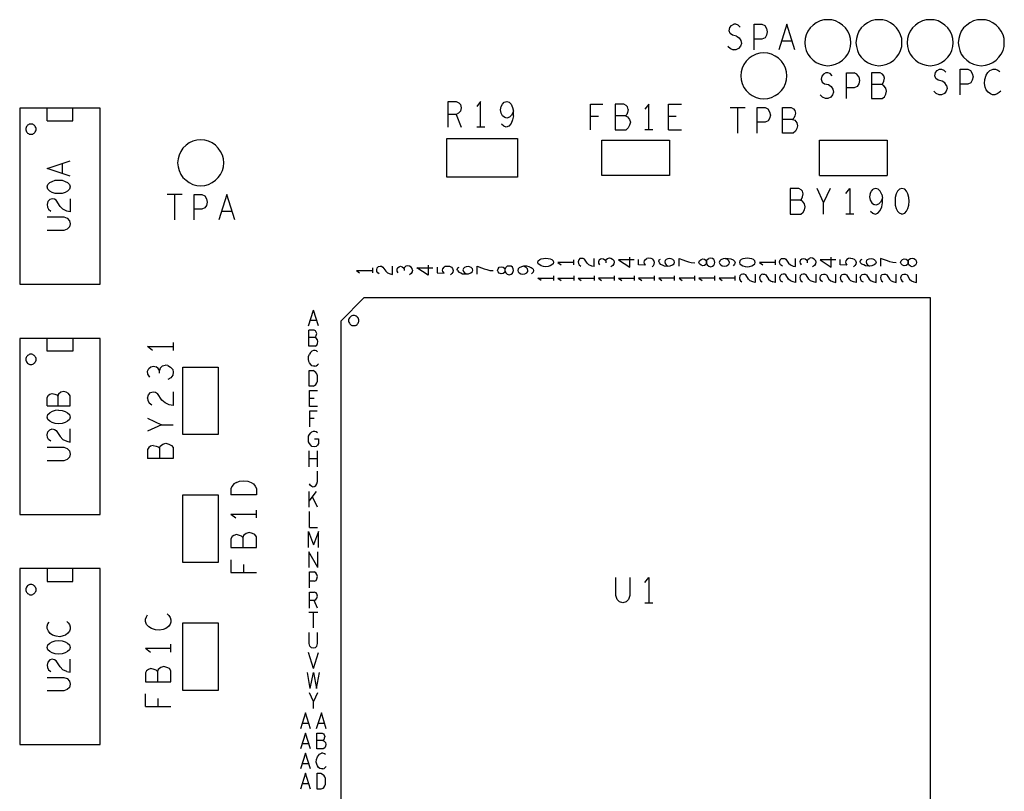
# Model space of a CAD drawing. Extents: x 23.5 to 56.5, y 21.5 to 42.5.
# Tile 5 of 11: x 35.8 to 39.6, y 31.6 to 34.7. Entities that reach past the tile are written whole.
import ezdxf

# ---------------------------------------------------------------- set-up
doc = ezdxf.new("R2010")
doc.units = 0
doc.layers.add('RVP8-TX_d_tas', color=2, linetype='CONTINUOUS')

msp = doc.modelspace()

# ---------------------------------------------------------------- linework, layer by layer
at = {"layer": 'RVP8-TX_d_tas'}
for points in [[(38.552, 34.595), (38.543, 34.602), (38.539, 34.613), (38.541, 34.625), (38.548, 34.633), (38.557, 34.638)], [(38.574, 34.635), (38.565, 34.638), (38.557, 34.638)], [(38.574, 34.635), (38.582, 34.627)], [(38.637, 34.538), (38.637, 34.638), (38.667, 34.638), (38.678, 34.633), (38.685, 34.622), (38.688, 34.608), (38.685, 34.595)], [(38.796, 34.538), (38.764, 34.638), (38.733, 34.538)], [(38.567, 34.592), (38.552, 34.595)], [(38.567, 34.592), (38.578, 34.585), (38.584, 34.575), (38.587, 34.563), (38.583, 34.552), (38.576, 34.543), (38.565, 34.538), (38.555, 34.538)], [(38.685, 34.595), (38.679, 34.585), (38.667, 34.58), (38.637, 34.58)], [(38.534, 34.552), (38.544, 34.543), (38.555, 34.538)], [(38.744, 34.573), (38.785, 34.573)], [(38.942, 34.437), (38.934, 34.445), (38.925, 34.448), (38.917, 34.448), (38.908, 34.443), (38.901, 34.435), (38.899, 34.423), (38.903, 34.412), (38.912, 34.405), (38.927, 34.402), (38.938, 34.395), (38.944, 34.385), (38.947, 34.373), (38.943, 34.362), (38.936, 34.353), (38.925, 34.348), (38.915, 34.348), (38.904, 34.353), (38.894, 34.362)], [(38.997, 34.348), (38.997, 34.448), (39.027, 34.448)], [(39.045, 34.432), (39.048, 34.418), (39.045, 34.405), (39.039, 34.395), (39.027, 34.39), (38.997, 34.39)], [(39.045, 34.432), (39.038, 34.443), (39.027, 34.448)], [(39.138, 34.443), (39.129, 34.448), (39.095, 34.448), (39.095, 34.348), (39.137, 34.348), (39.146, 34.355), (39.151, 34.365), (39.154, 34.377), (39.151, 34.388), (39.143, 34.398), (39.135, 34.402), (39.095, 34.402)], [(39.135, 34.402), (39.14, 34.407), (39.143, 34.415), (39.146, 34.427), (39.143, 34.437), (39.138, 34.443)], [(39.388, 34.399), (39.382, 34.409), (39.371, 34.416), (39.356, 34.419), (39.347, 34.426), (39.343, 34.437), (39.345, 34.449), (39.352, 34.457), (39.361, 34.462), (39.369, 34.462), (39.378, 34.459), (39.386, 34.451)], [(39.441, 34.362), (39.441, 34.462), (39.471, 34.462), (39.482, 34.457), (39.489, 34.446), (39.492, 34.432), (39.489, 34.419)], [(39.577, 34.362), (39.568, 34.362), (39.56, 34.366), (39.551, 34.372), (39.543, 34.382), (39.539, 34.392), (39.537, 34.407), (39.538, 34.422), (39.543, 34.439), (39.549, 34.449), (39.558, 34.457), (39.57, 34.462), (39.58, 34.462), (39.589, 34.459), (39.596, 34.454)], [(39.388, 34.399), (39.391, 34.387), (39.387, 34.376), (39.38, 34.367), (39.369, 34.362), (39.359, 34.362), (39.348, 34.367), (39.338, 34.376)], [(39.489, 34.419), (39.483, 34.409), (39.471, 34.404), (39.441, 34.404)], [(39.6, 34.377), (39.594, 34.371), (39.586, 34.366), (39.577, 34.362)], [(37.441, 34.236), (37.441, 34.336), (37.473, 34.336), (37.483, 34.331), (37.489, 34.325), (37.492, 34.311), (37.489, 34.298), (37.482, 34.29), (37.473, 34.285), (37.441, 34.285)], [(37.568, 34.236), (37.568, 34.336), (37.553, 34.316)], [(37.997, 34.226), (37.997, 34.326), (38.045, 34.326)], [(38.094, 34.326), (38.094, 34.226), (38.136, 34.226)], [(38.145, 34.305), (38.142, 34.315), (38.137, 34.321), (38.128, 34.326), (38.094, 34.326)], [(38.225, 34.226), (38.225, 34.326), (38.21, 34.306)], [(38.302, 34.226), (38.302, 34.326), (38.353, 34.326)], [(35.874, 34.26), (35.874, 34.31)], [(35.874, 34.26), (35.974, 34.26), (35.974, 34.31)], [(37.473, 34.285), (37.492, 34.236)], [(37.696, 34.28), (37.693, 34.265), (37.687, 34.25), (37.678, 34.24), (37.668, 34.236), (37.658, 34.24), (37.649, 34.248)], [(37.696, 34.28), (37.696, 34.298)], [(38.028, 34.278), (37.997, 34.278)], [(38.145, 34.305), (38.142, 34.293), (38.139, 34.285), (38.134, 34.28), (38.094, 34.28)], [(38.134, 34.28), (38.142, 34.276), (38.15, 34.266), (38.153, 34.255), (38.15, 34.243), (38.145, 34.233), (38.136, 34.226)], [(38.332, 34.278), (38.302, 34.278)], [(38.543, 34.313), (38.602, 34.313)], [(38.572, 34.313), (38.572, 34.213)], [(38.649, 34.213), (38.649, 34.313), (38.679, 34.313), (38.69, 34.308), (38.697, 34.296), (38.7, 34.283), (38.697, 34.27), (38.691, 34.26), (38.679, 34.255), (38.649, 34.255)], [(38.789, 34.213), (38.747, 34.213), (38.747, 34.313), (38.781, 34.313), (38.79, 34.308), (38.795, 34.301), (38.798, 34.291), (38.795, 34.28), (38.792, 34.271), (38.787, 34.266), (38.747, 34.266)], [(38.787, 34.266), (38.795, 34.263), (38.803, 34.253), (38.806, 34.241), (38.803, 34.23), (38.798, 34.22), (38.789, 34.213)], [(37.584, 34.236), (37.553, 34.236)], [(38.241, 34.226), (38.21, 34.226)], [(38.302, 34.226), (38.353, 34.226)], [(38.892, 34.047), (38.892, 34.185)], [(38.892, 34.185), (39.156, 34.185), (39.156, 34.047)], [(35.964, 34.044), (35.874, 34.074), (35.964, 34.104)], [(35.933, 34.094), (35.933, 34.055)], [(38.892, 34.047), (39.156, 34.047)], [(36.402, 33.973), (36.343, 33.973)], [(36.372, 33.973), (36.372, 33.873)], [(36.449, 33.873), (36.449, 33.973), (36.479, 33.973), (36.49, 33.968), (36.497, 33.956), (36.5, 33.943), (36.497, 33.93)], [(36.608, 33.873), (36.576, 33.973), (36.545, 33.873)], [(38.817, 33.95), (38.822, 33.955), (38.825, 33.963), (38.828, 33.975), (38.825, 33.985), (38.82, 33.991), (38.811, 33.996), (38.777, 33.996), (38.777, 33.896)], [(38.908, 33.896), (38.908, 33.941), (38.883, 33.996)], [(38.934, 33.996), (38.908, 33.941)], [(38.995, 33.976), (39.01, 33.996)], [(39.01, 33.996), (39.01, 33.896)], [(39.09, 33.976), (39.087, 33.963), (39.09, 33.951), (39.096, 33.94), (39.104, 33.933)], [(39.09, 33.976), (39.095, 33.986), (39.102, 33.993)], [(39.135, 33.973), (39.129, 33.986), (39.121, 33.993), (39.112, 33.996), (39.102, 33.993)], [(39.135, 33.973), (39.138, 33.958), (39.13, 33.943), (39.123, 33.935), (39.112, 33.931), (39.104, 33.933)], [(39.214, 33.996), (39.204, 33.993), (39.197, 33.985), (39.192, 33.975), (39.188, 33.961), (39.187, 33.946), (39.188, 33.931), (39.192, 33.918), (39.197, 33.908), (39.204, 33.9)], [(39.225, 33.9), (39.232, 33.908), (39.237, 33.918), (39.241, 33.931), (39.242, 33.946), (39.241, 33.961), (39.237, 33.975), (39.232, 33.985), (39.225, 33.993), (39.214, 33.996)], [(35.964, 33.905), (35.951, 33.908), (35.936, 33.915), (35.925, 33.926), (35.91, 33.95), (35.903, 33.954), (35.894, 33.956), (35.885, 33.953), (35.877, 33.945), (35.874, 33.933), (35.876, 33.923), (35.88, 33.915), (35.889, 33.908)], [(35.964, 33.956), (35.964, 33.905)], [(38.777, 33.896), (38.819, 33.896), (38.828, 33.903), (38.833, 33.913), (38.836, 33.925), (38.833, 33.936), (38.825, 33.946), (38.817, 33.95), (38.777, 33.95)], [(39.091, 33.908), (39.1, 33.9), (39.11, 33.896), (39.12, 33.9), (39.129, 33.91), (39.135, 33.925), (39.138, 33.94), (39.138, 33.958)], [(36.497, 33.93), (36.491, 33.92), (36.479, 33.915), (36.449, 33.915)], [(36.556, 33.908), (36.597, 33.908)], [(39.026, 33.896), (38.995, 33.896)], [(39.214, 33.896), (39.204, 33.9)], [(39.214, 33.896), (39.225, 33.9)], [(35.874, 33.885), (35.939, 33.885), (35.952, 33.88), (35.961, 33.87), (35.964, 33.858), (35.961, 33.846), (35.952, 33.837)], [(35.952, 33.837), (35.939, 33.832), (35.874, 33.832)], [(37.932, 33.707), (37.87, 33.707), (37.883, 33.698)], [(37.932, 33.698), (37.932, 33.717)], [(38.011, 33.691), (38.002, 33.693), (37.991, 33.697), (37.984, 33.704), (37.974, 33.72), (37.969, 33.723), (37.962, 33.723), (37.956, 33.722), (37.951, 33.717), (37.949, 33.709), (37.95, 33.703), (37.953, 33.697), (37.959, 33.693)], [(38.011, 33.691), (38.011, 33.723)], [(38.031, 33.717), (38.028, 33.71), (38.029, 33.704), (38.033, 33.697)], [(38.031, 33.717), (38.036, 33.721), (38.042, 33.723), (38.048, 33.721), (38.053, 33.717), (38.057, 33.713), (38.057, 33.706)], [(38.057, 33.713), (38.059, 33.718), (38.064, 33.723), (38.071, 33.725), (38.077, 33.724), (38.083, 33.72), (38.089, 33.714), (38.09, 33.708), (38.089, 33.701), (38.084, 33.695), (38.077, 33.69)], [(38.168, 33.717), (38.106, 33.717), (38.151, 33.688), (38.151, 33.727)], [(38.212, 33.696), (38.185, 33.698), (38.185, 33.719)], [(38.212, 33.696), (38.208, 33.703), (38.207, 33.708), (38.208, 33.713), (38.212, 33.719), (38.217, 33.723)], [(38.238, 33.69), (38.243, 33.695), (38.246, 33.7), (38.247, 33.707), (38.245, 33.714), (38.241, 33.72), (38.234, 33.723), (38.225, 33.724), (38.217, 33.723)], [(38.264, 33.711), (38.265, 33.706), (38.27, 33.7), (38.277, 33.697), (38.285, 33.694), (38.298, 33.693), (38.308, 33.694), (38.318, 33.697), (38.324, 33.702), (38.326, 33.708), (38.324, 33.713), (38.319, 33.718), (38.312, 33.721), (38.306, 33.722), (38.299, 33.721), (38.293, 33.718), (38.289, 33.714), (38.287, 33.709), (38.289, 33.703), (38.293, 33.698), (38.3, 33.693)], [(38.264, 33.711), (38.266, 33.717), (38.271, 33.72)], [(38.343, 33.692), (38.343, 33.723), (38.358, 33.717), (38.369, 33.713), (38.38, 33.71), (38.391, 33.707), (38.405, 33.706)], [(38.45, 33.704), (38.45, 33.711), (38.453, 33.718), (38.46, 33.723)], [(38.45, 33.704), (38.453, 33.697), (38.46, 33.692), (38.467, 33.69), (38.474, 33.692)], [(38.474, 33.692), (38.479, 33.696), (38.482, 33.702), (38.483, 33.707), (38.482, 33.713), (38.479, 33.719), (38.474, 33.723), (38.467, 33.724), (38.46, 33.723)], [(38.524, 33.723), (38.535, 33.723), (38.545, 33.721), (38.554, 33.717), (38.56, 33.712), (38.562, 33.706), (38.56, 33.7), (38.555, 33.694)], [(38.658, 33.707), (38.67, 33.698)], [(38.72, 33.707), (38.658, 33.707)], [(38.72, 33.698), (38.72, 33.717)], [(38.736, 33.709), (38.738, 33.717), (38.744, 33.722), (38.75, 33.723), (38.756, 33.723), (38.761, 33.72), (38.771, 33.704), (38.779, 33.697), (38.789, 33.693), (38.798, 33.691), (38.798, 33.723)], [(38.747, 33.693), (38.74, 33.697), (38.737, 33.703), (38.736, 33.709)], [(38.818, 33.717), (38.815, 33.71), (38.816, 33.704), (38.82, 33.697)], [(38.818, 33.717), (38.823, 33.721), (38.83, 33.723), (38.836, 33.721), (38.841, 33.717), (38.844, 33.713), (38.844, 33.706)], [(38.844, 33.713), (38.846, 33.718), (38.851, 33.723)], [(38.876, 33.714), (38.871, 33.72), (38.865, 33.724), (38.858, 33.725), (38.851, 33.723)], [(38.876, 33.714), (38.877, 33.708), (38.876, 33.701), (38.872, 33.695), (38.865, 33.69)], [(38.956, 33.717), (38.894, 33.717), (38.938, 33.688), (38.938, 33.727)], [(38.999, 33.719), (38.995, 33.713), (38.994, 33.708), (38.995, 33.703), (38.999, 33.696), (38.973, 33.698), (38.973, 33.719)], [(39.013, 33.724), (39.005, 33.723), (38.999, 33.719)], [(39.013, 33.724), (39.021, 33.723), (39.028, 33.72), (39.032, 33.714), (39.035, 33.707), (39.034, 33.7), (39.03, 33.695), (39.025, 33.69)], [(39.111, 33.702), (39.105, 33.697), (39.096, 33.694), (39.085, 33.693), (39.072, 33.694), (39.065, 33.697), (39.057, 33.7), (39.052, 33.706), (39.051, 33.711), (39.053, 33.717), (39.059, 33.72)], [(39.076, 33.714), (39.074, 33.709), (39.076, 33.703), (39.08, 33.698), (39.087, 33.693)], [(39.076, 33.714), (39.08, 33.718), (39.086, 33.721), (39.094, 33.722), (39.1, 33.721), (39.106, 33.718), (39.111, 33.713), (39.113, 33.708), (39.111, 33.702)], [(39.179, 33.707), (39.167, 33.71), (39.157, 33.713), (39.146, 33.717), (39.13, 33.723), (39.13, 33.692)], [(39.192, 33.706), (39.179, 33.707)], [(37.083, 33.676), (37.095, 33.667)], [(37.083, 33.676), (37.145, 33.676)], [(37.145, 33.686), (37.145, 33.667)], [(37.163, 33.672), (37.162, 33.678), (37.164, 33.686), (37.169, 33.691), (37.175, 33.692), (37.181, 33.692), (37.186, 33.689), (37.197, 33.673), (37.204, 33.666), (37.214, 33.662), (37.224, 33.66), (37.224, 33.692)], [(37.172, 33.662), (37.166, 33.666), (37.163, 33.672)], [(37.243, 33.686), (37.24, 33.679), (37.241, 33.673), (37.245, 33.666)], [(37.243, 33.686), (37.249, 33.69), (37.255, 33.692), (37.261, 33.69), (37.266, 33.686), (37.269, 33.682), (37.269, 33.675)], [(37.269, 33.682), (37.271, 33.687), (37.276, 33.692)], [(37.302, 33.677), (37.301, 33.683), (37.296, 33.689), (37.29, 33.693), (37.284, 33.694), (37.276, 33.692)], [(37.302, 33.677), (37.301, 33.67), (37.297, 33.664), (37.29, 33.659)], [(37.363, 33.696), (37.363, 33.657), (37.319, 33.686), (37.381, 33.686)], [(37.398, 33.688), (37.398, 33.667), (37.425, 33.665), (37.42, 33.672), (37.419, 33.677), (37.42, 33.682), (37.425, 33.688), (37.43, 33.692), (37.438, 33.693), (37.446, 33.692), (37.454, 33.689), (37.458, 33.683), (37.46, 33.676), (37.459, 33.669), (37.456, 33.664), (37.45, 33.659)], [(37.478, 33.675), (37.476, 33.68), (37.479, 33.686), (37.484, 33.689)], [(37.478, 33.675), (37.483, 33.669), (37.49, 33.666), (37.497, 33.663), (37.511, 33.662), (37.521, 33.663), (37.53, 33.666), (37.536, 33.671), (37.538, 33.677), (37.536, 33.682), (37.531, 33.687), (37.525, 33.69), (37.519, 33.691), (37.512, 33.69), (37.505, 33.687), (37.501, 33.683), (37.499, 33.678), (37.501, 33.672), (37.505, 33.667), (37.513, 33.662)], [(37.555, 33.661), (37.555, 33.692), (37.571, 33.686), (37.582, 33.682), (37.592, 33.679), (37.604, 33.676), (37.617, 33.675)], [(37.692, 33.688), (37.687, 33.692), (37.679, 33.693), (37.672, 33.692), (37.666, 33.687), (37.663, 33.68), (37.663, 33.673)], [(37.663, 33.673), (37.666, 33.666), (37.672, 33.661), (37.679, 33.659), (37.687, 33.661), (37.692, 33.665), (37.695, 33.671), (37.696, 33.676)], [(37.696, 33.676), (37.695, 33.682), (37.692, 33.688)], [(37.773, 33.681), (37.766, 33.686), (37.757, 33.69), (37.748, 33.692), (37.736, 33.692), (37.727, 33.69), (37.719, 33.686), (37.715, 33.682), (37.713, 33.676), (37.715, 33.67), (37.719, 33.666), (37.725, 33.663), (37.733, 33.661), (37.741, 33.663), (37.748, 33.666), (37.752, 33.671), (37.753, 33.676), (37.751, 33.682), (37.746, 33.687), (37.736, 33.692)], [(37.773, 33.681), (37.775, 33.675), (37.773, 33.669), (37.767, 33.663)], [(37.804, 33.636), (37.791, 33.645), (37.853, 33.645)], [(37.853, 33.655), (37.853, 33.636)], [(37.87, 33.645), (37.883, 33.636)], [(37.87, 33.645), (37.932, 33.645)], [(37.932, 33.655), (37.932, 33.636)], [(37.949, 33.645), (37.961, 33.636)], [(37.949, 33.645), (38.011, 33.645)], [(38.011, 33.655), (38.011, 33.636)], [(38.028, 33.645), (38.04, 33.636)], [(38.09, 33.645), (38.028, 33.645)], [(38.09, 33.655), (38.09, 33.636)], [(38.106, 33.645), (38.119, 33.636)], [(38.106, 33.645), (38.168, 33.645)], [(38.168, 33.655), (38.168, 33.636)], [(38.185, 33.645), (38.198, 33.636)], [(38.247, 33.645), (38.185, 33.645)], [(38.247, 33.636), (38.247, 33.655)], [(38.326, 33.645), (38.264, 33.645), (38.276, 33.636)], [(38.326, 33.636), (38.326, 33.655)], [(38.405, 33.645), (38.343, 33.645), (38.355, 33.636)], [(38.405, 33.636), (38.405, 33.655)], [(38.421, 33.645), (38.434, 33.636)], [(38.483, 33.645), (38.421, 33.645)], [(38.483, 33.636), (38.483, 33.655)], [(38.562, 33.645), (38.5, 33.645), (38.512, 33.636)], [(38.562, 33.636), (38.562, 33.655)], [(38.641, 33.629), (38.632, 33.631), (38.621, 33.635), (38.614, 33.642), (38.604, 33.658), (38.598, 33.661), (38.592, 33.661), (38.586, 33.66), (38.581, 33.655), (38.579, 33.647), (38.58, 33.641), (38.583, 33.635), (38.589, 33.631)], [(38.641, 33.661), (38.641, 33.629)], [(38.671, 33.661), (38.665, 33.66), (38.66, 33.655), (38.658, 33.647), (38.659, 33.641), (38.662, 33.635), (38.668, 33.631)], [(38.671, 33.661), (38.677, 33.661), (38.682, 33.658), (38.693, 33.642), (38.7, 33.635), (38.71, 33.631)], [(38.72, 33.629), (38.71, 33.631)], [(38.72, 33.629), (38.72, 33.661)], [(38.798, 33.629), (38.789, 33.631), (38.779, 33.635), (38.771, 33.642), (38.761, 33.658), (38.756, 33.661), (38.75, 33.661), (38.744, 33.66), (38.738, 33.655), (38.736, 33.647), (38.737, 33.641), (38.74, 33.635), (38.747, 33.631)], [(38.798, 33.661), (38.798, 33.629)], [(38.868, 33.631), (38.857, 33.635), (38.85, 33.642), (38.84, 33.658), (38.835, 33.661), (38.828, 33.661), (38.822, 33.66), (38.817, 33.655), (38.815, 33.647), (38.816, 33.641), (38.819, 33.635), (38.825, 33.631)], [(38.877, 33.661), (38.877, 33.629), (38.868, 33.631)], [(38.895, 33.641), (38.894, 33.647), (38.896, 33.655), (38.901, 33.66), (38.907, 33.661), (38.913, 33.661), (38.919, 33.658), (38.929, 33.642), (38.936, 33.635), (38.946, 33.631), (38.956, 33.629), (38.956, 33.661)], [(38.904, 33.631), (38.898, 33.635), (38.895, 33.641)], [(38.975, 33.655), (38.973, 33.647), (38.974, 33.641), (38.977, 33.635), (38.983, 33.631)], [(38.975, 33.655), (38.98, 33.66), (38.986, 33.661), (38.992, 33.661), (38.997, 33.658), (39.008, 33.642)], [(39.035, 33.661), (39.035, 33.629), (39.025, 33.631), (39.015, 33.635), (39.008, 33.642)], [(39.051, 33.647), (39.053, 33.655), (39.059, 33.66), (39.065, 33.661), (39.071, 33.661), (39.076, 33.658), (39.086, 33.642), (39.094, 33.635), (39.104, 33.631), (39.113, 33.629), (39.113, 33.661)], [(39.051, 33.647), (39.052, 33.641), (39.055, 33.635), (39.062, 33.631)], [(39.132, 33.655), (39.13, 33.647), (39.131, 33.641), (39.134, 33.635), (39.14, 33.631)], [(39.132, 33.655), (39.137, 33.66), (39.143, 33.661), (39.15, 33.661), (39.155, 33.658), (39.165, 33.642), (39.172, 33.635), (39.183, 33.631), (39.192, 33.629)], [(39.192, 33.629), (39.192, 33.661)], [(39.211, 33.655), (39.209, 33.647), (39.21, 33.641), (39.213, 33.635), (39.219, 33.631)], [(39.211, 33.655), (39.216, 33.66), (39.222, 33.661), (39.228, 33.661), (39.234, 33.658), (39.244, 33.642), (39.251, 33.635), (39.261, 33.631), (39.271, 33.629), (39.271, 33.661)], [(36.895, 33.459), (36.915, 33.521)], [(36.934, 33.459), (36.915, 33.521)], [(36.902, 33.481), (36.927, 33.481)], [(36.897, 33.38), (36.897, 33.442)], [(36.921, 33.413), (36.924, 33.416), (36.926, 33.421), (36.928, 33.429), (36.926, 33.435), (36.923, 33.439), (36.918, 33.442), (36.897, 33.442)], [(35.974, 33.41), (35.974, 33.36), (35.874, 33.36), (35.874, 33.41)], [(36.366, 33.394), (36.366, 33.363)], [(36.922, 33.38), (36.928, 33.384), (36.931, 33.39), (36.932, 33.398), (36.931, 33.405), (36.926, 33.411), (36.921, 33.413), (36.897, 33.413)], [(36.286, 33.363), (36.266, 33.378)], [(36.266, 33.378), (36.366, 33.378)], [(36.922, 33.38), (36.897, 33.38)], [(36.931, 33.358), (36.927, 33.361), (36.921, 33.363), (36.915, 33.363), (36.908, 33.36), (36.903, 33.355), (36.899, 33.349)], [(36.904, 33.308), (36.899, 33.314), (36.897, 33.32), (36.895, 33.329), (36.896, 33.339), (36.899, 33.349)], [(36.275, 33.259), (36.268, 33.27), (36.266, 33.282), (36.271, 33.293), (36.28, 33.299), (36.29, 33.302), (36.3, 33.299)], [(36.313, 33.274), (36.313, 33.285), (36.308, 33.293), (36.3, 33.299)], [(36.316, 33.294), (36.313, 33.285)], [(36.316, 33.294), (36.325, 33.303), (36.336, 33.306)], [(36.346, 33.304), (36.336, 33.306)], [(36.346, 33.304), (36.356, 33.298), (36.365, 33.288), (36.366, 33.278), (36.365, 33.266), (36.358, 33.256), (36.346, 33.249)], [(36.898, 33.223), (36.898, 33.285), (36.913, 33.285)], [(36.92, 33.301), (36.915, 33.301), (36.909, 33.303), (36.904, 33.308)], [(36.928, 33.271), (36.924, 33.277), (36.919, 33.281), (36.913, 33.285)], [(36.92, 33.301), (36.925, 33.303), (36.93, 33.307), (36.934, 33.311)], [(36.924, 33.23), (36.928, 33.236), (36.931, 33.243), (36.931, 33.254), (36.931, 33.264), (36.928, 33.271)], [(35.964, 33.147), (35.964, 33.186), (35.958, 33.195), (35.949, 33.2), (35.939, 33.202), (35.928, 33.2), (35.919, 33.192), (35.916, 33.184)], [(36.266, 33.177), (36.27, 33.19), (36.278, 33.199), (36.288, 33.201), (36.298, 33.2), (36.306, 33.195)], [(36.366, 33.201), (36.366, 33.148), (36.351, 33.15), (36.335, 33.158), (36.323, 33.169), (36.306, 33.195)], [(36.913, 33.223), (36.898, 33.223)], [(36.899, 33.144), (36.899, 33.206), (36.93, 33.206)], [(36.913, 33.223), (36.919, 33.226), (36.924, 33.23)], [(35.874, 33.147), (35.874, 33.179), (35.879, 33.188), (35.885, 33.192), (35.894, 33.195), (35.904, 33.192), (35.912, 33.189), (35.916, 33.184), (35.916, 33.147)], [(36.266, 33.177), (36.268, 33.167), (36.273, 33.158), (36.283, 33.15)], [(36.899, 33.176), (36.918, 33.176)], [(35.874, 33.147), (35.964, 33.147)], [(35.919, 33.129), (35.906, 33.128), (35.894, 33.124), (35.885, 33.119)], [(35.919, 33.129), (35.933, 33.128), (35.945, 33.124), (35.954, 33.119), (35.961, 33.112), (35.964, 33.102), (35.961, 33.093), (35.954, 33.086), (35.945, 33.081), (35.933, 33.077), (35.919, 33.076), (35.906, 33.077), (35.894, 33.081)], [(36.93, 33.144), (36.899, 33.144)], [(36.9, 33.065), (36.9, 33.127), (36.929, 33.127)], [(35.894, 33.081), (35.885, 33.086), (35.877, 33.093), (35.874, 33.102), (35.877, 33.112), (35.885, 33.119)], [(36.266, 33.098), (36.321, 33.072)], [(36.918, 33.097), (36.9, 33.097)], [(35.88, 33.015), (35.876, 33.023), (35.874, 33.033), (35.877, 33.045), (35.885, 33.053), (35.894, 33.056)], [(35.894, 33.056), (35.903, 33.054), (35.91, 33.05), (35.925, 33.026), (35.936, 33.015), (35.951, 33.008), (35.964, 33.005), (35.964, 33.056)], [(36.321, 33.072), (36.266, 33.047)], [(36.321, 33.072), (36.366, 33.072)], [(36.904, 33.041), (36.908, 33.045), (36.915, 33.048), (36.92, 33.048), (36.926, 33.046), (36.931, 33.042)], [(35.889, 33.008), (35.88, 33.015)], [(36.899, 32.999), (36.896, 33.006), (36.895, 33.014), (36.895, 33.022), (36.896, 33.028), (36.899, 33.035), (36.904, 33.041)], [(36.919, 33.017), (36.935, 33.017), (36.935, 32.999), (36.93, 32.993), (36.925, 32.988)], [(35.874, 32.985), (35.939, 32.985), (35.952, 32.98), (35.961, 32.97), (35.964, 32.958), (35.961, 32.946), (35.952, 32.937), (35.939, 32.932)], [(36.313, 32.981), (36.316, 32.989), (36.326, 32.997), (36.338, 33), (36.35, 32.997), (36.36, 32.992), (36.366, 32.983), (36.366, 32.941), (36.266, 32.941)], [(36.288, 32.992), (36.278, 32.989), (36.271, 32.984), (36.266, 32.976), (36.266, 32.941)], [(36.288, 32.992), (36.3, 32.989), (36.308, 32.986), (36.313, 32.981), (36.313, 32.941)], [(36.898, 32.908), (36.898, 32.97)], [(36.925, 32.988), (36.917, 32.986), (36.909, 32.988), (36.904, 32.993), (36.899, 32.999)], [(36.931, 32.908), (36.931, 32.97)], [(35.939, 32.932), (35.874, 32.932)], [(36.931, 32.939), (36.898, 32.939)], [(36.919, 32.831), (36.924, 32.835), (36.928, 32.841), (36.93, 32.85), (36.93, 32.891)], [(36.614, 32.847), (36.626, 32.852), (36.642, 32.853), (36.659, 32.852), (36.671, 32.847), (36.681, 32.841), (36.687, 32.833), (36.692, 32.823), (36.692, 32.798), (36.592, 32.798)], [(36.604, 32.841), (36.597, 32.833), (36.592, 32.823), (36.592, 32.798)], [(36.614, 32.847), (36.604, 32.841)], [(36.903, 32.835), (36.899, 32.841)], [(36.919, 32.831), (36.913, 32.829), (36.908, 32.831), (36.903, 32.835)], [(36.898, 32.75), (36.898, 32.812)], [(36.898, 32.774), (36.927, 32.812)], [(36.931, 32.75), (36.911, 32.791)], [(36.692, 32.708), (36.692, 32.739)], [(36.592, 32.723), (36.612, 32.708)], [(36.592, 32.723), (36.692, 32.723)], [(36.899, 32.671), (36.899, 32.733)], [(36.899, 32.671), (36.93, 32.671)], [(36.597, 32.635), (36.592, 32.627), (36.592, 32.592), (36.692, 32.592)], [(36.676, 32.648), (36.664, 32.651), (36.652, 32.648), (36.642, 32.64), (36.639, 32.632), (36.634, 32.637), (36.626, 32.64), (36.614, 32.643), (36.604, 32.64), (36.597, 32.635)], [(36.639, 32.632), (36.639, 32.592)], [(36.692, 32.592), (36.692, 32.634), (36.686, 32.643), (36.676, 32.648)], [(36.895, 32.593), (36.895, 32.655), (36.915, 32.603)], [(36.935, 32.593), (36.935, 32.655), (36.915, 32.603)], [(36.932, 32.514), (36.897, 32.576), (36.897, 32.514)], [(36.932, 32.514), (36.932, 32.576)], [(35.874, 32.51), (35.874, 32.46), (35.974, 32.46), (35.974, 32.51)], [(36.592, 32.544), (36.592, 32.495)], [(36.641, 32.526), (36.641, 32.495)], [(36.592, 32.495), (36.692, 32.495)], [(36.899, 32.435), (36.899, 32.497), (36.918, 32.497)], [(36.918, 32.461), (36.925, 32.464), (36.928, 32.47), (36.93, 32.479), (36.928, 32.487), (36.924, 32.494), (36.918, 32.497)], [(38.151, 32.476), (38.151, 32.405), (38.146, 32.39), (38.136, 32.38), (38.123, 32.376), (38.111, 32.38), (38.101, 32.39), (38.096, 32.405), (38.096, 32.476)], [(38.21, 32.456), (38.225, 32.476), (38.225, 32.376)], [(36.918, 32.461), (36.899, 32.461)], [(36.899, 32.356), (36.899, 32.418), (36.918, 32.418)], [(36.918, 32.386), (36.924, 32.39), (36.928, 32.395), (36.93, 32.403), (36.928, 32.411), (36.925, 32.415), (36.918, 32.418)], [(36.93, 32.356), (36.918, 32.386), (36.899, 32.386)], [(38.21, 32.376), (38.241, 32.376)], [(36.35, 32.327), (36.355, 32.319), (36.358, 32.31), (36.358, 32.301), (36.355, 32.293), (36.348, 32.284), (36.338, 32.276), (36.328, 32.272), (36.313, 32.27), (36.298, 32.271), (36.282, 32.276), (36.272, 32.282), (36.263, 32.291), (36.258, 32.303), (36.258, 32.313), (36.262, 32.322), (36.267, 32.329)], [(36.35, 32.327), (36.343, 32.333)], [(36.897, 32.34), (36.932, 32.34)], [(36.915, 32.278), (36.915, 32.34)], [(35.937, 32.247), (35.924, 32.244), (35.91, 32.246), (35.895, 32.25), (35.886, 32.256), (35.879, 32.265), (35.874, 32.276), (35.874, 32.285), (35.877, 32.294), (35.882, 32.301)], [(35.951, 32.304), (35.957, 32.298), (35.961, 32.291), (35.964, 32.283), (35.964, 32.274), (35.961, 32.266), (35.955, 32.258), (35.946, 32.25), (35.937, 32.247)], [(36.901, 32.207), (36.898, 32.217), (36.898, 32.261)], [(36.922, 32.201), (36.928, 32.207), (36.931, 32.217), (36.931, 32.261)], [(36.358, 32.184), (36.358, 32.215)], [(36.922, 32.201), (36.915, 32.199), (36.907, 32.201), (36.901, 32.207)], [(36.258, 32.199), (36.278, 32.184)], [(36.258, 32.199), (36.358, 32.199)], [(36.915, 32.12), (36.895, 32.182)], [(36.915, 32.12), (36.934, 32.182)], [(35.951, 32.108), (35.936, 32.115), (35.925, 32.126), (35.91, 32.15), (35.903, 32.154), (35.894, 32.156), (35.885, 32.153), (35.877, 32.145), (35.874, 32.133), (35.876, 32.123), (35.88, 32.115), (35.889, 32.108)], [(35.951, 32.108), (35.964, 32.105), (35.964, 32.156)], [(36.305, 32.108), (36.3, 32.113), (36.292, 32.116), (36.28, 32.119), (36.27, 32.116), (36.263, 32.111), (36.258, 32.103), (36.258, 32.068), (36.358, 32.068), (36.358, 32.11), (36.352, 32.119), (36.342, 32.124)], [(36.342, 32.124), (36.33, 32.127), (36.318, 32.124), (36.308, 32.116), (36.305, 32.108), (36.305, 32.068)], [(35.874, 32.085), (35.939, 32.085), (35.952, 32.08), (35.961, 32.07), (35.964, 32.058), (35.961, 32.046), (35.952, 32.037), (35.939, 32.032)], [(36.902, 32.042), (36.892, 32.104)], [(36.902, 32.042), (36.915, 32.104), (36.927, 32.042), (36.938, 32.104)], [(35.939, 32.032), (35.874, 32.032)], [(36.258, 31.971), (36.258, 32.02)], [(36.915, 31.963), (36.915, 31.991), (36.899, 32.025)], [(36.93, 32.025), (36.915, 31.991)], [(36.258, 31.971), (36.358, 31.971)], [(36.307, 32.002), (36.307, 31.971)], [(36.903, 31.884), (36.884, 31.946), (36.864, 31.884)], [(36.965, 31.884), (36.946, 31.946), (36.926, 31.884)], [(36.871, 31.906), (36.896, 31.906)], [(36.933, 31.906), (36.958, 31.906)], [(36.903, 31.805), (36.884, 31.867), (36.864, 31.805)], [(36.953, 31.805), (36.928, 31.805), (36.928, 31.867), (36.949, 31.867), (36.954, 31.864), (36.957, 31.86), (36.959, 31.854), (36.957, 31.847), (36.955, 31.841), (36.952, 31.838), (36.928, 31.838)], [(36.871, 31.827), (36.896, 31.827)], [(36.952, 31.838), (36.957, 31.836), (36.962, 31.83), (36.963, 31.823), (36.962, 31.816), (36.959, 31.809), (36.953, 31.805)], [(36.903, 31.727), (36.884, 31.789), (36.864, 31.727)], [(36.951, 31.727), (36.946, 31.727), (36.94, 31.729), (36.935, 31.733), (36.93, 31.739), (36.928, 31.745), (36.926, 31.754), (36.927, 31.764), (36.93, 31.774), (36.934, 31.78), (36.939, 31.785), (36.946, 31.789)], [(36.962, 31.783), (36.958, 31.786), (36.952, 31.789), (36.946, 31.789)], [(36.871, 31.748), (36.896, 31.748)], [(36.903, 31.648), (36.884, 31.71), (36.864, 31.648)], [(36.95, 31.651), (36.944, 31.648), (36.929, 31.648), (36.929, 31.71), (36.944, 31.71), (36.95, 31.707), (36.955, 31.703)], [(36.95, 31.651), (36.955, 31.655), (36.959, 31.661), (36.962, 31.668), (36.962, 31.679), (36.962, 31.689), (36.959, 31.696), (36.955, 31.703)], [(36.951, 31.727), (36.956, 31.729), (36.961, 31.732), (36.965, 31.736)], [(36.871, 31.67), (36.896, 31.67)]]:
    msp.add_lwpolyline(points, dxfattribs=at)
for points in [[(39.014, 34.566), (39.013, 34.582), (39.009, 34.597), (39.002, 34.611), (38.993, 34.624), (38.982, 34.635), (38.969, 34.644), (38.955, 34.651), (38.94, 34.655), (38.924, 34.656), (38.909, 34.655), (38.894, 34.651), (38.879, 34.644), (38.867, 34.635), (38.855, 34.624), (38.846, 34.611), (38.84, 34.597), (38.836, 34.582), (38.834, 34.566), (38.836, 34.551), (38.84, 34.536), (38.846, 34.521), (38.855, 34.509), (38.867, 34.498), (38.879, 34.489), (38.894, 34.482), (38.909, 34.478), (38.924, 34.476), (38.94, 34.478), (38.955, 34.482), (38.969, 34.489), (38.982, 34.498), (38.993, 34.509), (39.002, 34.521), (39.009, 34.536), (39.013, 34.551), (39.014, 34.566)], [(39.214, 34.566), (39.213, 34.582), (39.209, 34.597), (39.202, 34.611), (39.193, 34.624), (39.182, 34.635), (39.169, 34.644), (39.155, 34.651), (39.14, 34.655), (39.124, 34.656), (39.109, 34.655), (39.094, 34.651), (39.079, 34.644), (39.067, 34.635), (39.055, 34.624), (39.046, 34.611), (39.04, 34.597), (39.036, 34.582), (39.034, 34.566), (39.036, 34.551), (39.04, 34.536), (39.046, 34.521), (39.055, 34.509), (39.067, 34.498), (39.079, 34.489), (39.094, 34.482), (39.109, 34.478), (39.124, 34.476), (39.14, 34.478), (39.155, 34.482), (39.169, 34.489), (39.182, 34.498), (39.193, 34.509), (39.202, 34.521), (39.209, 34.536), (39.213, 34.551), (39.214, 34.566)], [(39.414, 34.566), (39.413, 34.582), (39.409, 34.597), (39.402, 34.611), (39.393, 34.624), (39.382, 34.635), (39.369, 34.644), (39.355, 34.651), (39.34, 34.655), (39.324, 34.656), (39.309, 34.655), (39.294, 34.651), (39.279, 34.644), (39.267, 34.635), (39.255, 34.624), (39.246, 34.611), (39.24, 34.597), (39.236, 34.582), (39.234, 34.566), (39.236, 34.551), (39.24, 34.536), (39.246, 34.521), (39.255, 34.509), (39.267, 34.498), (39.279, 34.489), (39.294, 34.482), (39.309, 34.478), (39.324, 34.476), (39.34, 34.478), (39.355, 34.482), (39.369, 34.489), (39.382, 34.498), (39.393, 34.509), (39.402, 34.521), (39.409, 34.536), (39.413, 34.551), (39.414, 34.566)], [(39.614, 34.566), (39.613, 34.582), (39.609, 34.597), (39.602, 34.611), (39.593, 34.624), (39.582, 34.635), (39.569, 34.644), (39.555, 34.651), (39.54, 34.655), (39.524, 34.656), (39.509, 34.655), (39.494, 34.651), (39.479, 34.644), (39.467, 34.635), (39.455, 34.624), (39.446, 34.611), (39.44, 34.597), (39.436, 34.582), (39.434, 34.566), (39.436, 34.551), (39.44, 34.536), (39.446, 34.521), (39.455, 34.509), (39.467, 34.498), (39.479, 34.489), (39.494, 34.482), (39.509, 34.478), (39.524, 34.476), (39.54, 34.478), (39.555, 34.482), (39.569, 34.489), (39.582, 34.498), (39.593, 34.509), (39.602, 34.521), (39.609, 34.536), (39.613, 34.551), (39.614, 34.566)], [(38.764, 34.436), (38.763, 34.452), (38.759, 34.467), (38.752, 34.481), (38.743, 34.494), (38.732, 34.505), (38.719, 34.514), (38.705, 34.521), (38.69, 34.525), (38.674, 34.526), (38.659, 34.525), (38.644, 34.521), (38.629, 34.514), (38.617, 34.505), (38.605, 34.494), (38.596, 34.481), (38.59, 34.467), (38.586, 34.452), (38.584, 34.436), (38.586, 34.421), (38.59, 34.406), (38.596, 34.391), (38.605, 34.379), (38.617, 34.368), (38.629, 34.359), (38.644, 34.352), (38.659, 34.348), (38.674, 34.346), (38.69, 34.348), (38.705, 34.352), (38.719, 34.359), (38.732, 34.368), (38.743, 34.379), (38.752, 34.391), (38.759, 34.406), (38.763, 34.421), (38.764, 34.436)], [(37.662, 34.273), (37.654, 34.28), (37.648, 34.291), (37.645, 34.303), (37.648, 34.316), (37.653, 34.326), (37.66, 34.333), (37.67, 34.336), (37.679, 34.333), (37.687, 34.326), (37.693, 34.313), (37.696, 34.298), (37.688, 34.283), (37.681, 34.275), (37.67, 34.271), (37.662, 34.273)], [(35.767, 34.31), (35.767, 33.622), (36.081, 33.622), (36.081, 34.31), (35.767, 34.31)], [(35.831, 34.228), (35.831, 34.231), (35.83, 34.235), (35.828, 34.238), (35.826, 34.241), (35.824, 34.243), (35.821, 34.245), (35.818, 34.247), (35.814, 34.248), (35.811, 34.248), (35.807, 34.248), (35.804, 34.247), (35.801, 34.245), (35.798, 34.243), (35.796, 34.241), (35.794, 34.238), (35.792, 34.235), (35.791, 34.231), (35.791, 34.228), (35.791, 34.225), (35.792, 34.221), (35.794, 34.218), (35.796, 34.215), (35.798, 34.213), (35.801, 34.211), (35.804, 34.209), (35.807, 34.208), (35.811, 34.208), (35.814, 34.208), (35.818, 34.209), (35.821, 34.211), (35.824, 34.213), (35.826, 34.215), (35.828, 34.218), (35.83, 34.221), (35.831, 34.225), (35.831, 34.228)], [(36.564, 34.096), (36.563, 34.112), (36.559, 34.127), (36.552, 34.141), (36.543, 34.154), (36.532, 34.165), (36.519, 34.174), (36.505, 34.181), (36.49, 34.185), (36.474, 34.186), (36.459, 34.185), (36.444, 34.181), (36.429, 34.174), (36.417, 34.165), (36.405, 34.154), (36.396, 34.141), (36.39, 34.127), (36.386, 34.112), (36.384, 34.096), (36.386, 34.081), (36.39, 34.066), (36.396, 34.051), (36.405, 34.039), (36.417, 34.028), (36.429, 34.019), (36.444, 34.012), (36.459, 34.008), (36.474, 34.006), (36.49, 34.008), (36.505, 34.012), (36.519, 34.019), (36.532, 34.028), (36.543, 34.039), (36.552, 34.051), (36.559, 34.066), (36.563, 34.081), (36.564, 34.096)], [(37.436, 34.041), (37.436, 34.191), (37.712, 34.191), (37.712, 34.041), (37.436, 34.041)], [(38.042, 34.047), (38.042, 34.185), (38.306, 34.185), (38.306, 34.047), (38.042, 34.047)], [(35.906, 33.977), (35.894, 33.981), (35.885, 33.986), (35.877, 33.993), (35.874, 34.002), (35.877, 34.012), (35.885, 34.019), (35.894, 34.024), (35.906, 34.028), (35.919, 34.029), (35.933, 34.028), (35.945, 34.024), (35.954, 34.019), (35.961, 34.012), (35.964, 34.002), (35.961, 33.993), (35.954, 33.986), (35.945, 33.981), (35.933, 33.977), (35.919, 33.976), (35.906, 33.977)], [(37.853, 33.707), (37.851, 33.701), (37.846, 33.697), (37.84, 33.694), (37.832, 33.691), (37.822, 33.69), (37.813, 33.691), (37.805, 33.694), (37.799, 33.697), (37.793, 33.701), (37.791, 33.707), (37.793, 33.713), (37.799, 33.718), (37.805, 33.721), (37.813, 33.723), (37.822, 33.724), (37.832, 33.723), (37.84, 33.721), (37.846, 33.718), (37.851, 33.713), (37.853, 33.707)], [(38.421, 33.707), (38.423, 33.713), (38.429, 33.719), (38.436, 33.721), (38.443, 33.72), (38.448, 33.716), (38.45, 33.711), (38.45, 33.704), (38.448, 33.699), (38.443, 33.695), (38.436, 33.694), (38.429, 33.696), (38.423, 33.701), (38.421, 33.707)], [(38.5, 33.707), (38.502, 33.701), (38.506, 33.697), (38.512, 33.694), (38.521, 33.692), (38.528, 33.694), (38.535, 33.697), (38.539, 33.702), (38.54, 33.707), (38.538, 33.713), (38.533, 33.718), (38.524, 33.723), (38.515, 33.721), (38.506, 33.717), (38.502, 33.713), (38.5, 33.707)], [(38.61, 33.724), (38.601, 33.723), (38.592, 33.721), (38.586, 33.718), (38.581, 33.713), (38.579, 33.707), (38.581, 33.701), (38.586, 33.697), (38.592, 33.694), (38.601, 33.691), (38.61, 33.69), (38.619, 33.691), (38.627, 33.694), (38.634, 33.697), (38.639, 33.701), (38.641, 33.707), (38.639, 33.713), (38.634, 33.718), (38.627, 33.721), (38.619, 33.723), (38.61, 33.724)], [(39.261, 33.692), (39.254, 33.69), (39.247, 33.692), (39.241, 33.697), (39.238, 33.704), (39.236, 33.699), (39.23, 33.695), (39.223, 33.694), (39.216, 33.696), (39.211, 33.701), (39.209, 33.707), (39.211, 33.713), (39.216, 33.719), (39.223, 33.721), (39.23, 33.72), (39.236, 33.716), (39.238, 33.711), (39.238, 33.704), (39.238, 33.711), (39.241, 33.718), (39.247, 33.723), (39.254, 33.724), (39.261, 33.723), (39.267, 33.719), (39.27, 33.713), (39.271, 33.707), (39.27, 33.702), (39.267, 33.696), (39.261, 33.692)], [(37.634, 33.676), (37.636, 33.682), (37.641, 33.688), (37.648, 33.69), (37.656, 33.689), (37.661, 33.685), (37.663, 33.68), (37.663, 33.673), (37.661, 33.668), (37.656, 33.664), (37.648, 33.663), (37.641, 33.665), (37.636, 33.67), (37.634, 33.676)], [(37.112, 33.568), (37.022, 33.478), (37.022, 31.264), (39.326, 31.264), (39.326, 33.568), (37.112, 33.568)], [(37.092, 33.48), (37.092, 33.483), (37.091, 33.486), (37.089, 33.49), (37.087, 33.492), (37.085, 33.495), (37.082, 33.497), (37.079, 33.498), (37.075, 33.499), (37.072, 33.5), (37.069, 33.499), (37.065, 33.498), (37.062, 33.497), (37.059, 33.495), (37.057, 33.492), (37.055, 33.49), (37.053, 33.486), (37.052, 33.483), (37.052, 33.48), (37.052, 33.476), (37.053, 33.473), (37.055, 33.47), (37.057, 33.467), (37.059, 33.464), (37.062, 33.462), (37.065, 33.461), (37.069, 33.46), (37.072, 33.46), (37.075, 33.46), (37.079, 33.461), (37.082, 33.462), (37.085, 33.464), (37.087, 33.467), (37.089, 33.47), (37.091, 33.473), (37.092, 33.476), (37.092, 33.48)], [(36.081, 33.41), (35.767, 33.41), (35.767, 32.722), (36.081, 32.722), (36.081, 33.41)], [(35.831, 33.328), (35.831, 33.331), (35.83, 33.335), (35.828, 33.338), (35.826, 33.341), (35.824, 33.343), (35.821, 33.345), (35.818, 33.347), (35.814, 33.348), (35.811, 33.348), (35.807, 33.348), (35.804, 33.347), (35.801, 33.345), (35.798, 33.343), (35.796, 33.341), (35.794, 33.338), (35.792, 33.335), (35.791, 33.331), (35.791, 33.328), (35.791, 33.325), (35.792, 33.321), (35.794, 33.318), (35.796, 33.315), (35.798, 33.313), (35.801, 33.311), (35.804, 33.309), (35.807, 33.308), (35.811, 33.308), (35.814, 33.308), (35.818, 33.309), (35.821, 33.311), (35.824, 33.313), (35.826, 33.315), (35.828, 33.318), (35.83, 33.321), (35.831, 33.325), (35.831, 33.328)], [(36.543, 33.298), (36.543, 33.034), (36.405, 33.034), (36.405, 33.298), (36.543, 33.298)], [(36.543, 32.798), (36.543, 32.534), (36.405, 32.534), (36.405, 32.798), (36.543, 32.798)], [(36.081, 32.51), (35.767, 32.51), (35.767, 31.822), (36.081, 31.822), (36.081, 32.51)], [(35.831, 32.428), (35.831, 32.431), (35.83, 32.435), (35.828, 32.438), (35.826, 32.441), (35.824, 32.443), (35.821, 32.445), (35.818, 32.447), (35.814, 32.448), (35.811, 32.448), (35.807, 32.448), (35.804, 32.447), (35.801, 32.445), (35.798, 32.443), (35.796, 32.441), (35.794, 32.438), (35.792, 32.435), (35.791, 32.431), (35.791, 32.428), (35.791, 32.425), (35.792, 32.421), (35.794, 32.418), (35.796, 32.415), (35.798, 32.413), (35.801, 32.411), (35.804, 32.409), (35.807, 32.408), (35.811, 32.408), (35.814, 32.408), (35.818, 32.409), (35.821, 32.411), (35.824, 32.413), (35.826, 32.415), (35.828, 32.418), (35.83, 32.421), (35.831, 32.425), (35.831, 32.428)], [(36.543, 32.298), (36.543, 32.034), (36.405, 32.034), (36.405, 32.298), (36.543, 32.298)], [(35.954, 32.186), (35.945, 32.181), (35.933, 32.177), (35.919, 32.176), (35.906, 32.177), (35.894, 32.181), (35.885, 32.186), (35.877, 32.193), (35.874, 32.202), (35.877, 32.212), (35.885, 32.219), (35.894, 32.224), (35.906, 32.228), (35.919, 32.229), (35.933, 32.228), (35.945, 32.224), (35.954, 32.219), (35.961, 32.212), (35.964, 32.202), (35.961, 32.193), (35.954, 32.186)]]:
    msp.add_lwpolyline(points, close=True, dxfattribs=at)

doc.saveas('drawing.dxf')
